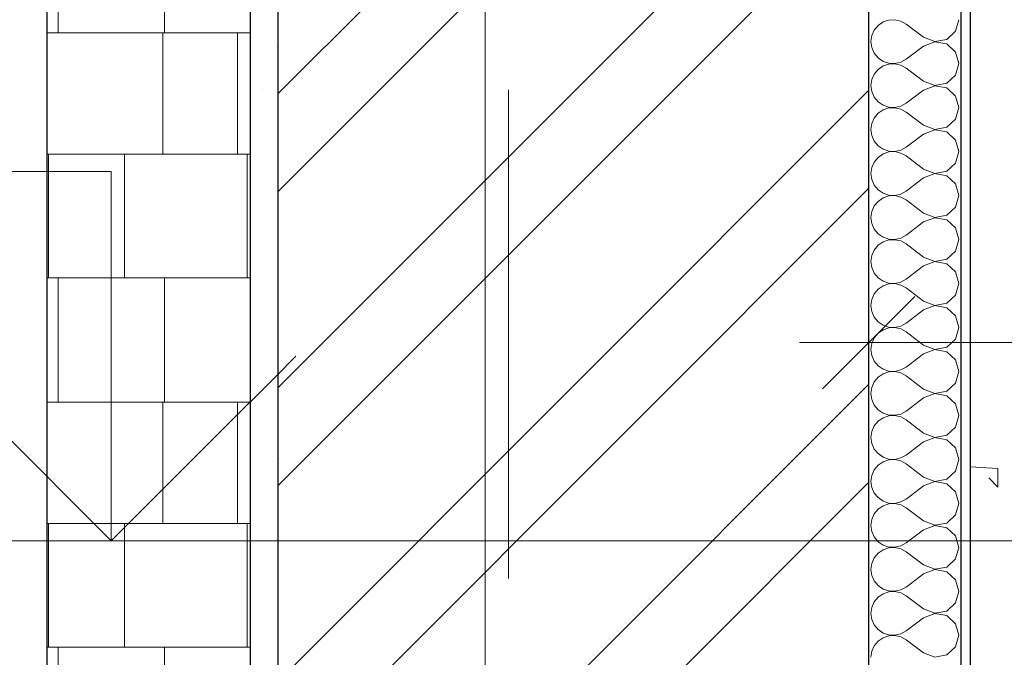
# Model space of a CAD drawing. Header units: millimetres. Extents: x -28821 to 130709, y -7627 to 10914.
# Tile 91 of 111: x 115726 to 116792, y 1618 to 2308. Entities that reach past the tile are written whole.
import ezdxf
from ezdxf.enums import TextEntityAlignment as Align

# ---------------------------------------------------------------- set-up
doc = ezdxf.new("R2010")
doc.units = ezdxf.units.MM
doc.header["$MEASUREMENT"] = 0
doc.set_wipeout_variables(frame=1)
doc.linetypes.add('Wipeout_Contour', pattern=[1000, 0, -1000])
doc.linetypes.add('Штрих-Штриховая', pattern=[1093.611073, 529.166651, -211.666656, 141.111112, -211.666656])
for name, color, linetype, lineweight in [('2D - Общий_Ном._пера__74', 255, 'Continuous', 0), ('Конструктив - Стены Несущие_Ном._пера__101', 253, 'Continuous', 5), ('Конструктив - Стены Несущие_Ном._пера__21', 7, 'Continuous', 30), ('Новый_1_  перегородки НОВЫЕ_Ном._пера__1', 7, 'Continuous', 15), ('Новый_1_  перегородки НОВЫЕ_Ном._пера__21', 7, 'Continuous', 30), ('Окна Archicad_Ном._пера__1', 7, 'Continuous', 15), ('Размер - Осевые Размеры_Ном._пера__1', 7, 'Continuous', 15), ('Размер - Отметка Уровня_Ном._пера__120', 7, 'Continuous', 5), ('Элемент Модели - Оси_Ном._пера__1', 7, 'Continuous', 15), ('Элемент Модели - Оси_Ном._пера__2', 8, 'Continuous', 15)]:
    doc.layers.add(name, color=color, linetype=linetype, lineweight=lineweight)
for name, color, linetype in [('Конструктив - Стены Несущие', 7, 'Continuous'), ('Новый_1_  перегородки НОВЫЕ', 7, 'Continuous'), ('Окна Archicad', 7, 'Continuous'), ('Размер - Осевые Размеры', 7, 'Continuous'), ('Размер - Отметка Уровня', 7, 'Continuous'), ('Элемент Модели - Оси', 7, 'Continuous')]:
    doc.layers.add(name, color=color, linetype=linetype)
doc.styles.add('СГЕНЕРИР_СТИЛЬ_1', font='arial.ttf')
doc.styles.add('СГЕНЕРИР_СТИЛЬ_3', font='calibri.ttf')
doc.dimstyles.new('СГЕНЕРИР_СТИЛЬ__6', dxfattribs={"dimtxt": 220.000005, "dimasz": 95, "dimexe": 0.18, "dimexo": 50, "dimgap": 0, "dimtad": 1, "dimtih": 1, "dimtoh": 1, "dimdec": 0, "dimzin": 0, "dimdsep": 46, "dimtxsty": 'СГЕНЕРИР_СТИЛЬ_3', "dimblk": 'ARROWHEAD_6', "dimblk1": 'ARROWHEAD_6', "dimblk2": 'ARROWHEAD_6', "dimcen": 0.09, "dimclrd": 7, "dimclre": 7, "dimclrt": 7, "dimazin": 0, "dimtfac": 1, "dimtdec": 4, "dimtmove": 0, "dimatfit": 3, "dimfxl": 1, "dimtolj": 1, "dimtzin": 0, "dimarcsym": 0})
pattern_1 = [(45, (90931.04, -2556.36), (-111.3693, 111.3693), [0, -105, 0, -157.5]), (110, (91281.04, -2556.36), (148.0016, 53.8682), [0, -77, 0, -133])]

# ---------------------------------------------------------------- blocks, each defined once
blk = doc.blocks.new('*X654', base_point=(90931, -2906.4))
at = {"layer": 'Конструктив - Стены Несущие_Ном._пера__101', "color": 253, "linetype": 'Continuous', "lineweight": 5}
for p, q in [((116660.9, 2305.4), (116655.5, 2301.7)), ((116667.1, 2307.5), (116660.9, 2305.4)), ((116673.7, 2307.8), (116667.1, 2307.5)), ((116680, 2306.3), (116673.7, 2307.8)), ((116685.8, 2303.2), (116680, 2306.3)), ((116739.4, 2295.4), (116742.9, 2307.9)), ((116651.3, 2296.6), (116648.6, 2290.6)), ((116655.5, 2301.7), (116651.3, 2296.6)), ((116704.8, 2288.9), (116685.8, 2303.2)), ((116729.8, 2286.6), (116739.4, 2295.4)), ((116648.6, 2290.6), (116647.7, 2284.1)), ((116647.7, 2284.1), (116648.6, 2277.6)), ((116704.8, 2288.9), (116717, 2284.2)), ((116717, 2284), (116704.8, 2279.4)), ((116717, 2284.2), (116729.8, 2286.6)), ((116729.8, 2281.6), (116717, 2284)), ((116648.6, 2277.6), (116651.3, 2271.6)), ((116704.8, 2279.4), (116685.8, 2265.1)), ((116739.4, 2272.8), (116729.8, 2281.6)), ((116742.9, 2260.3), (116739.4, 2272.8)), ((116651.3, 2271.6), (116655.5, 2266.5)), ((116655.5, 2266.5), (116660.9, 2262.8)), ((116660.9, 2262.8), (116667.1, 2260.7)), ((116673.7, 2260.4), (116680, 2261.9)), ((116680, 2261.9), (116685.8, 2265.1)), ((116655.5, 2254.1), (116651.3, 2249)), ((116660.9, 2257.8), (116655.5, 2254.1)), ((116667.1, 2259.9), (116660.9, 2257.8)), ((116667.1, 2260.7), (116673.7, 2260.4)), ((116673.7, 2260.2), (116667.1, 2259.9)), ((116680, 2258.7), (116673.7, 2260.2)), ((116685.8, 2255.5), (116680, 2258.7)), ((116704.8, 2241.3), (116685.8, 2255.5)), ((116739.4, 2247.8), (116742.9, 2260.3)), ((116648.6, 2243), (116647.7, 2236.5)), ((116651.3, 2249), (116648.6, 2243)), ((116704.8, 2241.3), (116717, 2236.6)), ((116729.8, 2239), (116739.4, 2247.8)), ((116647.7, 2236.5), (116648.6, 2230)), ((116648.6, 2230), (116651.3, 2224)), ((116704.8, 2231.7), (116685.8, 2217.5)), ((116717, 2236.4), (116704.8, 2231.7)), ((116717, 2236.6), (116729.8, 2239)), ((116729.8, 2234), (116717, 2236.4)), ((116739.4, 2225.2), (116729.8, 2234)), ((116651.3, 2224), (116655.5, 2218.9)), ((116655.5, 2218.9), (116660.9, 2215.2)), ((116742.9, 2212.7), (116739.4, 2225.2)), ((116660.9, 2210.2), (116655.5, 2206.5)), ((116660.9, 2215.2), (116667.1, 2213.1)), ((116667.1, 2212.3), (116660.9, 2210.2)), ((116667.1, 2213.1), (116673.7, 2212.8)), ((116673.7, 2212.6), (116667.1, 2212.3)), ((116673.7, 2212.8), (116680, 2214.3)), ((116680, 2211.1), (116673.7, 2212.6)), ((116680, 2214.3), (116685.8, 2217.5)), ((116685.8, 2207.9), (116680, 2211.1)), ((116704.8, 2193.6), (116685.8, 2207.9)), ((116739.4, 2200.2), (116742.9, 2212.7)), ((116651.3, 2201.4), (116648.6, 2195.4)), ((116655.5, 2206.5), (116651.3, 2201.4)), ((116729.8, 2191.4), (116739.4, 2200.2)), ((116648.6, 2195.4), (116647.7, 2188.9)), ((116647.7, 2188.9), (116648.6, 2182.4)), ((116704.8, 2193.6), (116717, 2189)), ((116717, 2188.8), (116704.8, 2184.1)), ((116717, 2189), (116729.8, 2191.4)), ((116729.8, 2186.4), (116717, 2188.8)), ((116739.4, 2177.6), (116729.8, 2186.4)), ((116648.6, 2182.4), (116651.3, 2176.4)), ((116651.3, 2176.4), (116655.5, 2171.3)), ((116704.8, 2184.1), (116685.8, 2169.8)), ((116742.9, 2165.1), (116739.4, 2177.6)), ((116655.5, 2171.3), (116660.9, 2167.6)), ((116660.9, 2167.6), (116667.1, 2165.5)), ((116667.1, 2165.5), (116673.7, 2165.2)), ((116673.7, 2165.2), (116680, 2166.7)), ((116680, 2166.7), (116685.8, 2169.8)), ((116739.4, 2152.6), (116742.9, 2165.1)), ((116655.5, 2158.8), (116651.3, 2153.8)), ((116660.9, 2162.6), (116655.5, 2158.8)), ((116667.1, 2164.7), (116660.9, 2162.6)), ((116673.7, 2165), (116667.1, 2164.7)), ((116680, 2163.5), (116673.7, 2165)), ((116685.8, 2160.3), (116680, 2163.5)), ((116704.8, 2146), (116685.8, 2160.3)), ((116648.6, 2147.8), (116647.7, 2141.3)), ((116651.3, 2153.8), (116648.6, 2147.8)), ((116704.8, 2146), (116717, 2141.4)), ((116717, 2141.4), (116729.8, 2143.8)), ((116729.8, 2143.8), (116739.4, 2152.6)), ((116647.7, 2141.3), (116648.6, 2134.8)), ((116648.6, 2134.8), (116651.3, 2128.7)), ((116704.8, 2136.5), (116685.8, 2122.2)), ((116717, 2141.2), (116704.8, 2136.5)), ((116729.8, 2138.7), (116717, 2141.2)), ((116739.4, 2130), (116729.8, 2138.7)), ((116651.3, 2128.7), (116655.5, 2123.7)), ((116655.5, 2123.7), (116660.9, 2120)), ((116742.9, 2117.5), (116739.4, 2130)), ((116660.9, 2114.9), (116655.5, 2111.2)), ((116660.9, 2120), (116667.1, 2117.9)), ((116667.1, 2117), (116660.9, 2114.9)), ((116667.1, 2117.9), (116673.7, 2117.5)), ((116673.7, 2117.4), (116667.1, 2117)), ((116673.7, 2117.5), (116680, 2119)), ((116680, 2115.9), (116673.7, 2117.4)), ((116680, 2119), (116685.8, 2122.2)), ((116685.8, 2112.7), (116680, 2115.9)), ((116704.8, 2098.4), (116685.8, 2112.7)), ((116739.4, 2104.9), (116742.9, 2117.5)), ((116651.3, 2106.2), (116648.6, 2100.1)), ((116655.5, 2111.2), (116651.3, 2106.2)), ((116729.8, 2096.2), (116739.4, 2104.9)), ((116648.6, 2100.1), (116647.7, 2093.6)), ((116647.7, 2093.6), (116648.6, 2087.1)), ((116704.8, 2098.4), (116717, 2093.7)), ((116717, 2093.5), (116704.8, 2088.9)), ((116717, 2093.7), (116729.8, 2096.2)), ((116729.8, 2091.1), (116717, 2093.5)), ((116739.4, 2082.4), (116729.8, 2091.1)), ((116648.6, 2087.1), (116651.3, 2081.1)), ((116651.3, 2081.1), (116655.5, 2076.1)), ((116704.8, 2088.9), (116685.8, 2074.6)), ((116742.9, 2069.8), (116739.4, 2082.4)), ((116655.5, 2076.1), (116660.9, 2072.3)), ((116660.9, 2072.3), (116667.1, 2070.2)), ((116667.1, 2069.4), (116660.9, 2067.3)), ((116667.1, 2070.2), (116673.7, 2069.9)), ((116673.7, 2069.7), (116667.1, 2069.4)), ((116673.7, 2069.9), (116680, 2071.4)), ((116680, 2068.3), (116673.7, 2069.7)), ((116680, 2071.4), (116685.8, 2074.6)), ((116739.4, 2057.3), (116742.9, 2069.8)), ((116651.3, 2058.5), (116648.6, 2052.5)), ((116655.5, 2063.6), (116651.3, 2058.5)), ((116660.9, 2067.3), (116655.5, 2063.6)), ((116685.8, 2065.1), (116680, 2068.3)), ((116704.8, 2050.8), (116685.8, 2065.1)), ((116648.6, 2052.5), (116647.7, 2046)), ((116704.8, 2050.8), (116717, 2046.1)), ((116717, 2046.1), (116729.8, 2048.5)), ((116729.8, 2048.5), (116739.4, 2057.3)), ((116647.7, 2046), (116648.6, 2039.5)), ((116648.6, 2039.5), (116651.3, 2033.5)), ((116704.8, 2041.3), (116685.8, 2027)), ((116717, 2045.9), (116704.8, 2041.3)), ((116729.8, 2043.5), (116717, 2045.9)), ((116739.4, 2034.7), (116729.8, 2043.5)), ((116651.3, 2033.5), (116655.5, 2028.4)), ((116655.5, 2028.4), (116660.9, 2024.7)), ((116680, 2023.8), (116685.8, 2027)), ((116742.9, 2022.2), (116739.4, 2034.7)), ((116655.5, 2016), (116651.3, 2010.9)), ((116660.9, 2019.7), (116655.5, 2016)), ((116660.9, 2024.7), (116667.1, 2022.6)), ((116667.1, 2021.8), (116660.9, 2019.7)), ((116667.1, 2022.6), (116673.7, 2022.3)), ((116673.7, 2022.1), (116667.1, 2021.8)), ((116673.7, 2022.3), (116680, 2023.8)), ((116680, 2020.6), (116673.7, 2022.1)), ((116685.8, 2017.5), (116680, 2020.6)), ((116704.8, 2003.2), (116685.8, 2017.5)), ((116739.4, 2009.7), (116742.9, 2022.2)), ((116651.3, 2010.9), (116648.6, 2004.9)), ((116729.8, 2000.9), (116739.4, 2009.7)), ((116648.6, 2004.9), (116647.7, 1998.4)), ((116647.7, 1998.4), (116648.6, 1991.9)), ((116704.8, 2003.2), (116717, 1998.5)), ((116717, 1998.3), (116704.8, 1993.6)), ((116717, 1998.5), (116729.8, 2000.9)), ((116729.8, 1995.9), (116717, 1998.3)), ((116739.4, 1987.1), (116729.8, 1995.9)), ((116648.6, 1991.9), (116651.3, 1985.9)), ((116651.3, 1985.9), (116655.5, 1980.8)), ((116704.8, 1993.6), (116685.8, 1979.4)), ((116742.9, 1974.6), (116739.4, 1987.1)), ((116655.5, 1980.8), (116660.9, 1977.1)), ((116660.9, 1977.1), (116667.1, 1975)), ((116667.1, 1974.2), (116660.9, 1972.1)), ((116667.1, 1975), (116673.7, 1974.7)), ((116673.7, 1974.5), (116667.1, 1974.2)), ((116673.7, 1974.7), (116680, 1976.2)), ((116680, 1973), (116673.7, 1974.5)), ((116680, 1976.2), (116685.8, 1979.4)), ((116739.4, 1962.1), (116742.9, 1974.6)), ((116651.3, 1963.3), (116648.6, 1957.3)), ((116655.5, 1968.4), (116651.3, 1963.3)), ((116660.9, 1972.1), (116655.5, 1968.4)), ((116685.8, 1969.8), (116680, 1973)), ((116704.8, 1955.5), (116685.8, 1969.8)), ((116648.6, 1957.3), (116647.7, 1950.8)), ((116704.8, 1955.5), (116717, 1950.9)), ((116717, 1950.9), (116729.8, 1953.3)), ((116729.8, 1953.3), (116739.4, 1962.1)), ((116647.7, 1950.8), (116648.6, 1944.3)), ((116648.6, 1944.3), (116651.3, 1938.3)), ((116704.8, 1946), (116685.8, 1931.7)), ((116717, 1950.7), (116704.8, 1946)), ((116729.8, 1948.3), (116717, 1950.7)), ((116739.4, 1939.5), (116729.8, 1948.3)), ((116651.3, 1938.3), (116655.5, 1933.2)), ((116655.5, 1933.2), (116660.9, 1929.5)), ((116680, 1928.6), (116685.8, 1931.7)), ((116742.9, 1927), (116739.4, 1939.5)), ((116655.5, 1920.7), (116651.3, 1915.7)), ((116660.9, 1924.5), (116655.5, 1920.7)), ((116660.9, 1929.5), (116667.1, 1927.4)), ((116667.1, 1926.6), (116660.9, 1924.5)), ((116667.1, 1927.4), (116673.7, 1927.1)), ((116673.7, 1926.9), (116667.1, 1926.6)), ((116673.7, 1927.1), (116680, 1928.6)), ((116680, 1925.4), (116673.7, 1926.9)), ((116685.8, 1922.2), (116680, 1925.4)), ((116704.8, 1907.9), (116685.8, 1922.2)), ((116739.4, 1914.5), (116742.9, 1927)), ((116648.6, 1909.7), (116647.7, 1903.2)), ((116651.3, 1915.7), (116648.6, 1909.7)), ((116729.8, 1905.7), (116739.4, 1914.5)), ((116647.7, 1903.2), (116648.6, 1896.7)), ((116704.8, 1898.4), (116685.8, 1884.1)), ((116704.8, 1907.9), (116717, 1903.3)), ((116717, 1903.1), (116704.8, 1898.4)), ((116717, 1903.3), (116729.8, 1905.7)), ((116729.8, 1900.7), (116717, 1903.1)), ((116739.4, 1891.9), (116729.8, 1900.7)), ((116648.6, 1896.7), (116651.3, 1890.6)), ((116651.3, 1890.6), (116655.5, 1885.6)), ((116742.9, 1879.4), (116739.4, 1891.9)), ((116655.5, 1885.6), (116660.9, 1881.9)), ((116660.9, 1881.9), (116667.1, 1879.8)), ((116667.1, 1878.9), (116660.9, 1876.8)), ((116667.1, 1879.8), (116673.7, 1879.5)), ((116673.7, 1879.3), (116667.1, 1878.9)), ((116673.7, 1879.5), (116680, 1880.9)), ((116680, 1877.8), (116673.7, 1879.3)), ((116680, 1880.9), (116685.8, 1884.1)), ((116685.8, 1874.6), (116680, 1877.8)), ((116739.4, 1866.8), (116742.9, 1879.4)), ((116651.3, 1868.1), (116648.6, 1862.1)), ((116655.5, 1873.1), (116651.3, 1868.1)), ((116660.9, 1876.8), (116655.5, 1873.1)), ((116704.8, 1860.3), (116685.8, 1874.6)), ((116729.8, 1858.1), (116739.4, 1866.8)), ((116648.6, 1862.1), (116647.7, 1855.5)), ((116704.8, 1860.3), (116717, 1855.6)), ((116717, 1855.6), (116729.8, 1858.1)), ((116647.7, 1855.5), (116648.6, 1849)), ((116648.6, 1849), (116651.3, 1843)), ((116704.8, 1850.8), (116685.8, 1836.5)), ((116717, 1855.5), (116704.8, 1850.8)), ((116729.8, 1853), (116717, 1855.5)), ((116739.4, 1844.3), (116729.8, 1853)), ((116651.3, 1843), (116655.5, 1838)), ((116655.5, 1838), (116660.9, 1834.3)), ((116680, 1833.3), (116685.8, 1836.5)), ((116742.9, 1831.7), (116739.4, 1844.3)), ((116655.5, 1825.5), (116651.3, 1820.4)), ((116660.9, 1829.2), (116655.5, 1825.5)), ((116660.9, 1834.3), (116667.1, 1832.2)), ((116667.1, 1831.3), (116660.9, 1829.2)), ((116667.1, 1832.2), (116673.7, 1831.8)), ((116673.7, 1831.6), (116667.1, 1831.3)), ((116673.7, 1831.8), (116680, 1833.3)), ((116680, 1830.2), (116673.7, 1831.6)), ((116685.8, 1827), (116680, 1830.2)), ((116704.8, 1812.7), (116685.8, 1827)), ((116739.4, 1819.2), (116742.9, 1831.7)), ((116648.6, 1814.4), (116647.7, 1807.9)), ((116651.3, 1820.4), (116648.6, 1814.4)), ((116729.8, 1810.4), (116739.4, 1819.2)), ((116647.7, 1807.9), (116648.6, 1801.4)), ((116704.8, 1803.2), (116685.8, 1788.9)), ((116704.8, 1812.7), (116717, 1808)), ((116717, 1807.8), (116704.8, 1803.2)), ((116717, 1808), (116729.8, 1810.4)), ((116729.8, 1805.4), (116717, 1807.8)), ((116739.4, 1796.6), (116729.8, 1805.4)), ((116648.6, 1801.4), (116651.3, 1795.4)), ((116651.3, 1795.4), (116655.5, 1790.4)), ((116742.9, 1784.1), (116739.4, 1796.6)), ((116655.5, 1790.4), (116660.9, 1786.6)), ((116660.9, 1781.6), (116655.5, 1777.9)), ((116660.9, 1786.6), (116667.1, 1784.5)), ((116667.1, 1783.7), (116660.9, 1781.6)), ((116667.1, 1784.5), (116673.7, 1784.2)), ((116673.7, 1784), (116667.1, 1783.7)), ((116673.7, 1784.2), (116680, 1785.7)), ((116680, 1782.5), (116673.7, 1784)), ((116680, 1785.7), (116685.8, 1788.9)), ((116685.8, 1779.4), (116680, 1782.5)), ((116739.4, 1771.6), (116742.9, 1784.1)), ((116651.3, 1772.8), (116648.6, 1766.8)), ((116655.5, 1777.9), (116651.3, 1772.8)), ((116704.8, 1765.1), (116685.8, 1779.4)), ((116729.8, 1762.8), (116739.4, 1771.6)), ((116648.6, 1766.8), (116647.7, 1760.3)), ((116647.7, 1760.3), (116648.6, 1753.8)), ((116704.8, 1765.1), (116717, 1760.4)), ((116717, 1760.2), (116704.8, 1755.5)), ((116717, 1760.4), (116729.8, 1762.8)), ((116729.8, 1757.8), (116717, 1760.2)), ((116648.6, 1753.8), (116651.3, 1747.8)), ((116704.8, 1755.5), (116685.8, 1741.3)), ((116739.4, 1749), (116729.8, 1757.8)), ((116651.3, 1747.8), (116655.5, 1742.7)), ((116655.5, 1742.7), (116660.9, 1739)), ((116660.9, 1739), (116667.1, 1736.9)), ((116680, 1738.1), (116685.8, 1741.3)), ((116742.9, 1736.5), (116739.4, 1749)), ((116655.5, 1730.3), (116651.3, 1725.2)), ((116660.9, 1734), (116655.5, 1730.3)), ((116667.1, 1736.1), (116660.9, 1734)), ((116667.1, 1736.9), (116673.7, 1736.6)), ((116673.7, 1736.4), (116667.1, 1736.1)), ((116673.7, 1736.6), (116680, 1738.1)), ((116680, 1734.9), (116673.7, 1736.4)), ((116685.8, 1731.7), (116680, 1734.9)), ((116704.8, 1717.5), (116685.8, 1731.7)), ((116739.4, 1724), (116742.9, 1736.5)), ((116648.6, 1719.2), (116647.7, 1712.7)), ((116651.3, 1725.2), (116648.6, 1719.2)), ((116704.8, 1717.5), (116717, 1712.8)), ((116729.8, 1715.2), (116739.4, 1724)), ((116647.7, 1712.7), (116648.6, 1706.2)), ((116704.8, 1707.9), (116685.8, 1693.6)), ((116717, 1712.6), (116704.8, 1707.9)), ((116717, 1712.8), (116729.8, 1715.2)), ((116729.8, 1710.2), (116717, 1712.6)), ((116739.4, 1701.4), (116729.8, 1710.2)), ((116648.6, 1706.2), (116651.3, 1700.2)), ((116651.3, 1700.2), (116655.5, 1695.1)), ((116742.9, 1688.9), (116739.4, 1701.4)), ((116655.5, 1695.1), (116660.9, 1691.4)), ((116660.9, 1686.4), (116655.5, 1682.6)), ((116660.9, 1691.4), (116667.1, 1689.3)), ((116667.1, 1688.5), (116660.9, 1686.4)), ((116667.1, 1689.3), (116673.7, 1689)), ((116673.7, 1688.8), (116667.1, 1688.5)), ((116673.7, 1689), (116680, 1690.5)), ((116680, 1687.3), (116673.7, 1688.8)), ((116680, 1690.5), (116685.8, 1693.6)), ((116685.8, 1684.1), (116680, 1687.3)), ((116739.4, 1676.4), (116742.9, 1688.9)), ((116651.3, 1677.6), (116648.6, 1671.6)), ((116655.5, 1682.6), (116651.3, 1677.6)), ((116704.8, 1669.8), (116685.8, 1684.1)), ((116729.8, 1667.6), (116739.4, 1676.4)), ((116648.6, 1671.6), (116647.7, 1665.1)), ((116647.7, 1665.1), (116648.6, 1658.6)), ((116704.8, 1669.8), (116717, 1665.2)), ((116717, 1665), (116704.8, 1660.3)), ((116717, 1665.2), (116729.8, 1667.6)), ((116729.8, 1662.6), (116717, 1665)), ((116648.6, 1658.6), (116651.3, 1652.6)), ((116704.8, 1660.3), (116685.8, 1646)), ((116739.4, 1653.8), (116729.8, 1662.6)), ((116742.9, 1641.3), (116739.4, 1653.8)), ((116651.3, 1652.6), (116655.5, 1647.5)), ((116655.5, 1647.5), (116660.9, 1643.8)), ((116660.9, 1643.8), (116667.1, 1641.7)), ((116673.7, 1641.4), (116680, 1642.8)), ((116680, 1642.8), (116685.8, 1646)), ((116655.5, 1635), (116651.3, 1630)), ((116660.9, 1638.7), (116655.5, 1635)), ((116667.1, 1640.8), (116660.9, 1638.7)), ((116667.1, 1641.7), (116673.7, 1641.4)), ((116673.7, 1641.2), (116667.1, 1640.8)), ((116680, 1639.7), (116673.7, 1641.2)), ((116685.8, 1636.5), (116680, 1639.7)), ((116704.8, 1622.2), (116685.8, 1636.5)), ((116739.4, 1628.7), (116742.9, 1641.3)), ((116648.6, 1624), (116647.7, 1617.5)), ((116651.3, 1630), (116648.6, 1624)), ((116704.8, 1622.2), (116717, 1617.5)), ((116729.8, 1620), (116739.4, 1628.7)), ((116717, 1617.5), (116729.8, 1620))]:
    blk.add_line(p, q, dxfattribs=at)
blk = doc.blocks.new('Элемент Разреза_563_3', base_point=(90931, -2906.4))
at = {"color": 254, "linetype": 'Wipeout_Contour', "lineweight": 0, "ltscale": 465494.242677}
blk.add_wipeout([(116005.3, 4643.6), (116005.3, 943.6), (116645.3, 943.6), (116645.3, 4643.6)], dxfattribs=at).dxf.layer = 'Конструктив - Стены Несущие'
at = {"color": 254, "linetype": 'Wipeout_Contour', "lineweight": 0, "ltscale": 467193.539551}
blk.add_wipeout([(116745.3, 943.6), (116755.3, 943.6), (116755.3, 4643.6), (116745.3, 4643.6)], dxfattribs=at).dxf.layer = 'Конструктив - Стены Несущие'
at = {"layer": 'Конструктив - Стены Несущие_Ном._пера__101', "linetype": 'Continuous', "lineweight": 5}
h = blk.add_hatch(dxfattribs=at)
h.set_pattern_fill('КИРПИЧ_01_0003', color=253, style=0, pattern_type=2)
h.set_pattern_definition([(45, (90931.04, -2906.36), (-159.099, 159.099), []), (45, (90878, -2853.32), (-159.099, 159.099), [])])
h.paths.add_polyline_path([(116005.3, 4643.6), (116005.3, 943.6), (116645.3, 943.6), (116645.3, 4643.6)])
h = blk.add_hatch(dxfattribs=at)
h.set_pattern_fill('ШТУКАТУРКА__ГИПС_01_0003', color=253, style=0, pattern_type=2)
h.set_pattern_definition(pattern_1)
h.paths.add_polyline_path([(116745.3, 943.6), (116755.3, 943.6), (116755.3, 4643.6), (116745.3, 4643.6)])
at = {"layer": 'Конструктив - Стены Несущие_Ном._пера__21', "color": 7, "linetype": 'Continuous', "lineweight": 30}
blk.add_line((116755.3, 4643.6), (116755.3, 943.6), dxfattribs=at)
at = {"color": 254, "linetype": 'Wipeout_Contour', "lineweight": 0, "ltscale": 464154.798202}
blk.add_wipeout([(115975.3, 943.6), (116005.3, 943.6), (116005.3, 4643.6), (115975.3, 4643.6)], dxfattribs=at).dxf.layer = 'Конструктив - Стены Несущие'
at = {"color": 254, "linetype": 'Wipeout_Contour', "lineweight": 0, "ltscale": 466973.630052}
blk.add_wipeout([(116645.3, 4643.6), (116645.3, 943.6), (116745.3, 943.6), (116745.3, 4643.6)], dxfattribs=at).dxf.layer = 'Конструктив - Стены Несущие'
at = {"layer": 'Конструктив - Стены Несущие_Ном._пера__101', "linetype": 'Continuous', "lineweight": 5}
h = blk.add_hatch(dxfattribs=at)
h.set_pattern_fill('ШТУКАТУРКА__ГИПС_01_0003', color=253, style=0, pattern_type=2)
h.set_pattern_definition(pattern_1)
h.paths.add_polyline_path([(115975.3, 943.6), (116005.3, 943.6), (116005.3, 4643.6), (115975.3, 4643.6)])
at = {"layer": 'Конструктив - Стены Несущие_Ном._пера__21', "color": 7, "linetype": 'Continuous', "lineweight": 30}
for p, q in [((115975.3, 4643.6), (115975.3, 943.6)), ((116005.3, 4643.6), (116005.3, 943.6)), ((116645.3, 4643.6), (116645.3, 943.6)), ((116745.3, 4643.6), (116745.3, 943.6))]:
    blk.add_line(p, q, dxfattribs=at)
at = {"layer": 'Конструктив - Стены Несущие', "lineweight": 0}
blk.add_blockref('*X654', (90931, -2906.4), dxfattribs=at)
blk = doc.blocks.new('Элемент Разреза_594_3', base_point=(90931, -2906.4))
at = {"layer": 'Окна Archicad_Ном._пера__1', "color": 7, "linetype": 'Continuous', "lineweight": 15}
for p, q in [((116755.3, 1823.7), (116785.3, 1821.8)), ((116785.3, 1821.8), (116785.3, 1801.8)), ((116785.3, 1801.8), (116775.3, 1811.8))]:
    blk.add_line(p, q, dxfattribs=at)
blk = doc.blocks.new('*X699', base_point=(90931, -2906.4))
at = {"layer": 'Новый_1_  перегородки НОВЫЕ_Ном._пера__1', "color": 7, "linetype": 'Continuous', "lineweight": 15}
for p, q in [((115767.5, 2293.6), (115767.5, 2428.4)), ((115882.7, 2293.6), (115882.7, 2428.4)), ((115975.3, 2293.6), (115755.1, 2293.6)), ((115880.9, 2162.3), (115880.9, 2293.6)), ((115961.5, 2162.3), (115961.5, 2293.6)), ((115975.3, 2162.3), (115755.1, 2162.3)), ((115756.9, 2028.4), (115756.9, 2162.3)), ((115839.3, 2028.4), (115839.3, 2162.3)), ((115972.1, 2028.4), (115972.1, 2162.3)), ((115975.3, 2028.4), (115755.1, 2028.4)), ((115767.5, 1893.6), (115767.5, 2028.4)), ((115882.7, 1893.6), (115882.7, 2028.4)), ((115975.3, 1893.6), (115755.1, 1893.6)), ((115880.9, 1762.3), (115880.9, 1893.6)), ((115961.5, 1762.3), (115961.5, 1893.6)), ((115975.3, 1762.3), (115755.1, 1762.3)), ((115756.9, 1628.4), (115756.9, 1762.3)), ((115839.3, 1628.4), (115839.3, 1762.3)), ((115972.1, 1628.4), (115972.1, 1762.3)), ((115975.3, 1628.4), (115755.1, 1628.4)), ((115767.5, 1493.6), (115767.5, 1628.4)), ((115882.7, 1493.6), (115882.7, 1628.4))]:
    blk.add_line(p, q, dxfattribs=at)
blk = doc.blocks.new('*X700', base_point=(90931, -2906.4))
at = {"layer": 'Новый_1_  перегородки НОВЫЕ_Ном._пера__1', "color": 7, "linetype": 'Continuous', "lineweight": 15}
for p, q in [((115767.5, 2293.6), (115767.5, 2428.4)), ((115882.7, 2293.6), (115882.7, 2428.4)), ((115975.3, 2293.6), (115755.1, 2293.6)), ((115880.9, 2162.3), (115880.9, 2293.6)), ((115961.5, 2162.3), (115961.5, 2293.6)), ((115975.3, 2162.3), (115755.1, 2162.3)), ((115756.9, 2028.4), (115756.9, 2162.3)), ((115839.3, 2028.4), (115839.3, 2162.3)), ((115972.1, 2028.4), (115972.1, 2162.3)), ((115975.3, 2028.4), (115755.1, 2028.4)), ((115767.5, 1893.6), (115767.5, 2028.4)), ((115882.7, 1893.6), (115882.7, 2028.4)), ((115975.3, 1893.6), (115755.1, 1893.6)), ((115880.9, 1762.3), (115880.9, 1893.6)), ((115961.5, 1762.3), (115961.5, 1893.6)), ((115975.3, 1762.3), (115755.1, 1762.3)), ((115756.9, 1628.4), (115756.9, 1762.3)), ((115839.3, 1628.4), (115839.3, 1762.3)), ((115972.1, 1628.4), (115972.1, 1762.3)), ((115975.3, 1628.4), (115755.1, 1628.4)), ((115767.5, 1493.6), (115767.5, 1628.4)), ((115882.7, 1493.6), (115882.7, 1628.4))]:
    blk.add_line(p, q, dxfattribs=at)
blk = doc.blocks.new('Элемент Разреза_600_3', base_point=(90931, -2906.4))
at = {"layer": 'Новый_1_  перегородки НОВЫЕ_Ном._пера__21', "color": 7, "linetype": 'Continuous', "lineweight": 30}
blk.add_line((115755.1, 4123.6), (115755.1, 843.6), dxfattribs=at)
at = {"layer": 'Новый_1_  перегородки НОВЫЕ', "lineweight": 0}
for name in ['*X699', '*X700']:
    blk.add_blockref(name, (90931, -2906.4), dxfattribs=at)
blk = doc.blocks.new('Стандартный Маркер Сетки[48]_3', base_point=(116255.3, 9593.6))
at = {"layer": 'Элемент Модели - Оси_Ном._пера__2', "color": 8, "linetype": 'Штрих-Штриховая', "lineweight": 15}
blk.add_line((116255.3, 8793.6), (116255.3, -5106.4), dxfattribs=at)
at = {"layer": 'Элемент Модели - Оси_Ном._пера__1', "color": 7, "lineweight": 15, "style": 'СГЕНЕРИР_СТИЛЬ_1'}
blk.add_attdef('AC_MarkerText_1', text='', height=350, rotation=360, dxfattribs=at).set_placement((116255.3, -6206.4), align=Align.TOP_CENTER)
blk = doc.blocks.new('Стандартный Маркер Сетки[49]_3', base_point=(116255.3, 9593.6))
at = {"layer": 'Элемент Модели - Оси_Ном._пера__2', "color": 8, "linetype": 'Штрих-Штриховая', "lineweight": 15}
blk.add_line((116255.3, 8793.6), (116255.3, -5106.4), dxfattribs=at)
at = {"layer": 'Элемент Модели - Оси_Ном._пера__1', "color": 7, "lineweight": 15, "style": 'СГЕНЕРИР_СТИЛЬ_1'}
blk.add_attdef('AC_MarkerText_1', text='', height=350, rotation=360, dxfattribs=at).set_placement((116255.3, -6206.4), align=Align.TOP_CENTER)
blk = doc.blocks.new('*D761', base_point=(90931, -2906.4))
at = {"layer": 'Размер - Осевые Размеры_Ном._пера__1', "color": 7, "linetype": 'Continuous', "lineweight": 15, "transparency": 16777216}
for p, q in [((116645.3, 1244.1), (116645.3, 2052.1)), ((117890.3, 1793.5), (117890.3, 2052.1)), ((116695.3, 2008.3), (116595.3, 1908.3)), ((117940.3, 2008.3), (117840.3, 1908.3)), ((116570.3, 1958.3), (116645.3, 1958.3)), ((116645.3, 1958.3), (117890.3, 1958.3))]:
    blk.add_line(p, q, dxfattribs=at)
at = {"layer": 'Размер - Осевые Размеры_Ном._пера__1', "color": 7, "lineweight": 15, "transparency": 16777216, "insert": (116871.2, 2002.3), "char_height": 220, "attachment_point": 7, "style": 'СГЕНЕРИР_СТИЛЬ_3'}
blk.add_mtext('\\A1;1\\~245', dxfattribs=at)
blk = doc.blocks.new('ARROWHEAD_6')
at = {"color": 0, "linetype": 'Continuous', "lineweight": 0}
for p, q in [((-0.5, -0.5), (0.5, 0.5)), ((0, 0), (-1, 0))]:
    blk.add_line(p, q, dxfattribs=at)
blk = doc.blocks.new('Отметка высоты (ГОСТ)[65]_3', base_point=(115824.9, 1743.5))
at = {"layer": 'Размер - Отметка Уровня_Ном._пера__120', "color": 7, "linetype": 'Continuous', "lineweight": 5}
for p, q in [((115824.9, 2143.5), (114678.3, 2143.5)), ((115824.9, 1743.5), (115824.9, 2143.5)), ((115824.9, 1743.5), (115624.9, 1943.5)), ((115824.9, 1743.5), (116024.9, 1943.5)), ((117564.7, 1743.5), (115624.9, 1743.5))]:
    blk.add_line(p, q, dxfattribs=at)
at = {"layer": 'Размер - Отметка Уровня_Ном._пера__120', "color": 7, "lineweight": 5, "style": 'СГЕНЕРИР_СТИЛЬ_1'}
blk.add_attdef('addText', text='', height=150, dxfattribs=at).set_placement((115564.9, 1907.8), align=Align.BOTTOM_RIGHT)

msp = doc.modelspace()

# ---------------------------------------------------------------- block references
at = {"layer": 'Конструктив - Стены Несущие', "lineweight": 0}
msp.add_blockref('Элемент Разреза_563_3', (90931, -2906.4), dxfattribs=at)

# ---------------------------------------------------------------- next in the draw order: linework, layer by layer
at = {"layer": '2D - Общий_Ном._пера__74', "color": 255, "linetype": 'Continuous', "lineweight": 0, "flags": 128}
msp.add_lwpolyline([(115192.2, 9600.9), (116230, 9600.9), (116230, -2986), (115192.2, -2986)], close=True, dxfattribs=at)

# ---------------------------------------------------------------- next in the draw order: block references
at = {"layer": 'Новый_1_  перегородки НОВЫЕ', "lineweight": 0}
msp.add_blockref('Элемент Разреза_600_3', (90931, -2906.4), dxfattribs=at)
at = {"layer": 'Окна Archicad', "lineweight": 0}
msp.add_blockref('Элемент Разреза_594_3', (90931, -2906.4), dxfattribs=at)
at = {"layer": 'Размер - Отметка Уровня', "color": 104, "linetype": 'Continuous', "lineweight": 15, "true_color": 0x029e21}
msp.add_blockref('Отметка высоты (ГОСТ)[65]_3', (115824.9, 1743.5), dxfattribs=at)
at = {"layer": 'Элемент Модели - Оси', "color": 8, "linetype": 'Continuous', "lineweight": 15}
for name in ['Стандартный Маркер Сетки[48]_3', 'Стандартный Маркер Сетки[49]_3']:
    msp.add_blockref(name, (116255.3, 9593.6), dxfattribs=at)

# ---------------------------------------------------------------- next in the draw order: dimensions: what is measured, and where the dimension line sits
at = {"layer": 'Размер - Осевые Размеры', "color": 7, "linetype": 'Continuous', "lineweight": 15}
dim = msp.add_linear_dim(base=(117890.3, 1958.3), p1=(116645.3, 1194.1), p2=(117890.3, 1743.5), dimstyle='СГЕНЕРИР_СТИЛЬ__6', dxfattribs=at)
dim.commit()
dim.dimension.update_dxf_attribs({"geometry": '*D761', "text_midpoint": (117248.6, 2112.3), "dimtype": 160})

doc.saveas('drawing.dxf')
